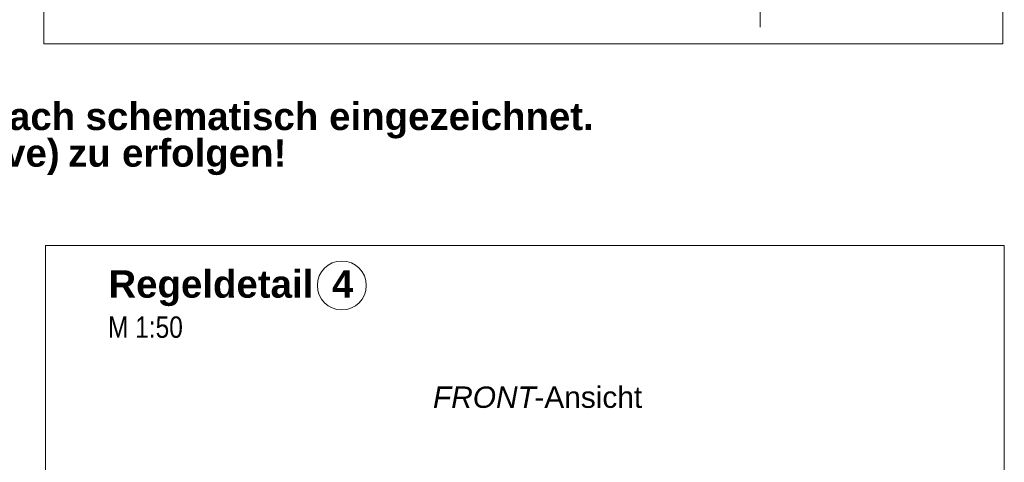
# Model space of a CAD drawing. Extents: x -620 to 3480, y 62 to 1107.
# Tile 183 of 256: x 198 to 263, y 743 to 772. Entities that reach past the tile are written whole.
import ezdxf
from ezdxf.lldxf.tags import DXFTag

# ---------------------------------------------------------------- set-up
doc = ezdxf.new("R2010")
doc.units = 0
doc.layers.get('0').update_dxf_attribs({"lineweight": 35})
doc.layers.add('E_Detail_Beschriftung', color=7, linetype='Continuous', lineweight=13, true_color=0x009900)
doc.layers.add('E_Leerrohr Beschriftung', color=1, linetype='Continuous', lineweight=9, true_color=0xff0000)
doc.layers.add('E_Detail_Linie_Text_Bem', color=7, linetype='Continuous', lineweight=13)
doc.styles.get("Standard").update_dxf_attribs({"font": 'ARIALN.TTF'})
tags = doc.linetypes.add('fein_strichliert-A06G9GVL8I', pattern=[4, 1, -2, 1]).pattern_tags.tags
tags[8:9] = [DXFTag(74, 4), DXFTag(75, 0), DXFTag(340, '0'), DXFTag(46, 0.0), DXFTag(50, 0.0), DXFTag(44, 0.0), DXFTag(45, 0.0)]
tags[6:7] = [DXFTag(74, 4), DXFTag(75, 0), DXFTag(340, '0'), DXFTag(46, 0.0), DXFTag(50, 0.0), DXFTag(44, 0.0), DXFTag(45, 0.0)]
tags[4:5] = [DXFTag(74, 4), DXFTag(75, 0), DXFTag(340, '0'), DXFTag(46, 0.0), DXFTag(50, 0.0), DXFTag(44, 0.0), DXFTag(45, 0.0)]

# ---------------------------------------------------------------- blocks, each defined once
blk = doc.blocks.new('Referenz-A06G9GVP8I')
at = {"layer": 'E_Detail_Linie_Text_Bem', "linetype": 'fein_strichliert-A06G9GVL8I', "ltscale": 0.65}
for p, q in [((262.95, 756.994), (200.18, 756.994)), ((200.18, 756.994), (200.18, 695.677)), ((262.95, 695.677), (262.95, 756.994))]:
    blk.add_line(p, q, dxfattribs=at)
at = {"layer": 'E_Leerrohr Beschriftung', "linetype": 'Continuous', "ltscale": 0.13}
blk.add_circle((219.579, 754.386), 1.6, dxfattribs=at)
at = {"layer": 'E_Detail_Beschriftung', "color": 1, "linetype": 'Continuous', "lineweight": 35, "ltscale": 0.35, "true_color": 0xff0000, "char_height": 1.8, "attachment_point": 1}
for s, insert in [('{\\fArial|b1|i0;Regeldetail}', (204.298, 755.382)), ('{\\fArial|b1|i0;4}', (218.936, 755.382))]:
    blk.add_mtext(s, dxfattribs=dict(at, insert=insert))
at = {"layer": 'E_Detail_Beschriftung', "linetype": 'Continuous', "ltscale": 0.13, "insert": (204.268, 752.357), "char_height": 1.4, "attachment_point": 1}
blk.add_mtext('{\\fArial Narrow;M 1:50}', dxfattribs=at)
at = {"layer": 'E_Detail_Beschriftung', "linetype": 'Continuous', "lineweight": -2, "ltscale": 0.25, "char_height": 1.4, "attachment_point": 1}
for s, insert in [('{\\fArial|b0|i1;FRONT}', (225.546, 747.772)), ('{\\fArial;-Ansicht}', (232.181, 747.772))]:
    blk.add_mtext(s, dxfattribs=dict(at, insert=insert))
blk = doc.blocks.new('Referenz-A06G9GVT8I')
at = {"layer": 'E_Detail_Linie_Text_Bem', "linetype": 'fein_strichliert-A06G9GVL8I', "ltscale": 0.65}
for p, q in [((200.081, 831.528), (200.081, 770.212)), ((262.851, 770.212), (262.851, 831.528)), ((246.97, 771.293), (246.97, 824.172)), ((200.081, 770.212), (259.825, 770.212)), ((259.825, 770.212), (262.851, 770.212))]:
    blk.add_line(p, q, dxfattribs=at)
at = {"layer": 'E_Detail_Beschriftung', "color": 1, "linetype": 'Continuous', "lineweight": 35, "ltscale": 0.35, "true_color": 0xff0000, "char_height": 1.8, "attachment_point": 1}
for s, insert in [('{\\fArial|b1|i0;einfach}', (193.32, 766.357)), ('{\\fArial|b1|i0;schematisch}', (202.805, 766.357)), ('{\\fArial|b1|i0;eingezeichnet.}', (218.748, 766.357)), ('{\\fArial|b1|i0;Reserve)}', (190.484, 763.959)), ('{\\fArial|b1|i0;erfolgen!}', (205.191, 763.959)), ('{\\fArial|b1|i0;zu}', (201.657, 763.959))]:
    blk.add_mtext(s, dxfattribs=dict(at, insert=insert))

msp = doc.modelspace()

# ---------------------------------------------------------------- block references
at = {"color": 8, "lineweight": 25, "ltscale": 0.25, "true_color": 0x808080}
for name in ['Referenz-A06G9GVT8I', 'Referenz-A06G9GVP8I']:
    msp.add_blockref(name, (0, 0), dxfattribs=at)

doc.saveas('drawing.dxf')
